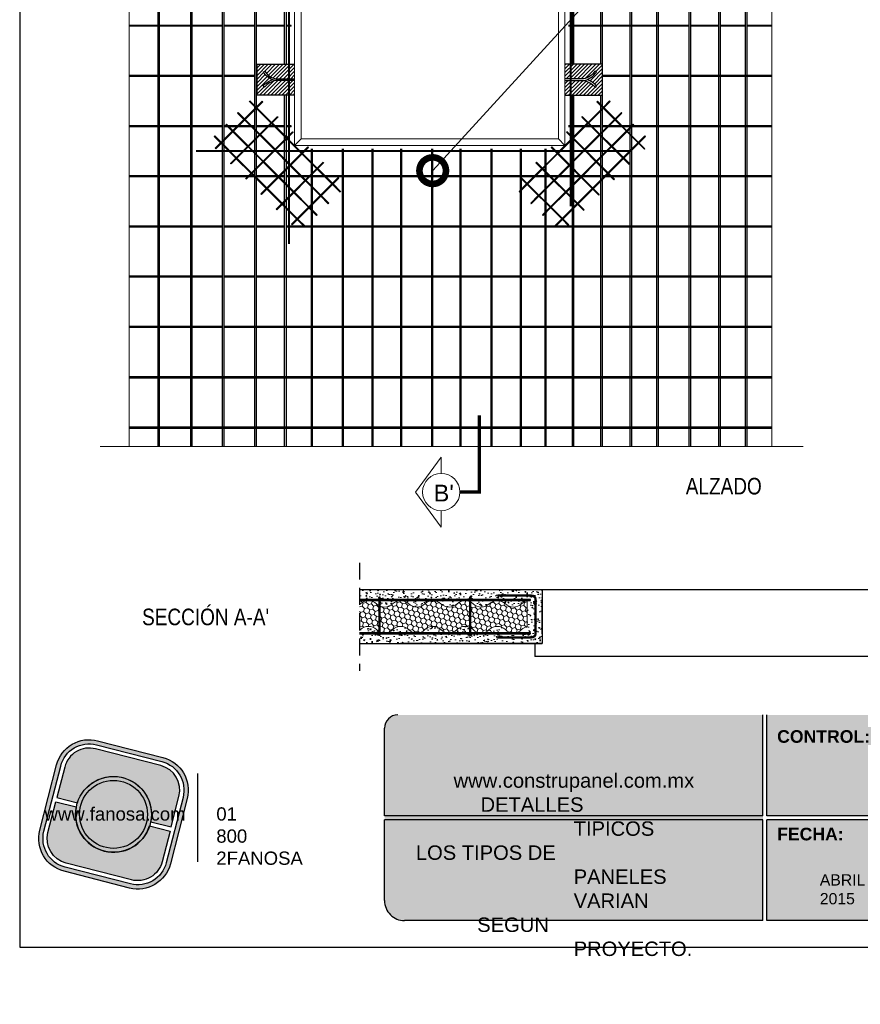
# Model space of a CAD drawing. Header units: millimetres. Extents: x 0 to 30, y 0 to 35.5.
# Tile 1 of 3: x 4 to 16.7, y 2.8 to 17.6. Entities that reach past the tile are written whole.
import ezdxf

# ---------------------------------------------------------------- set-up
doc = ezdxf.new("R2010")
doc.units = ezdxf.units.MM
for name, pattern in [('CENTER', [2, 1.25, -0.25, 0.25, -0.25]), ('CONTINUA', [0]), ('DASHED2', [9.524999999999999, 6.35, -3.175])]:
    doc.linetypes.add(name, pattern=pattern)
for name, color, linetype, lineweight in [('CONSTRUPANEL', 170, 'Continuous', 20), ('hatch', 252, 'Continuous', 0), ('LAMINA ACCESORIOS', 1, 'Continuous', 30), ('TEXTO', 7, 'DASHED2', 0), ('TEXTO CUADRO DATOS', 251, 'Continuous', 0)]:
    doc.layers.add(name, color=color, linetype=linetype, lineweight=lineweight)
doc.layers.add('CORTE', color=7, linetype='Continuous')
doc.styles.add('Erika', font='techl___.ttf', dxfattribs={"height": 0.25})
doc.styles.add('OUTLINE', font='arial.ttf', dxfattribs={"height": 0.2})
doc.styles.get("Standard").update_dxf_attribs({"font": 'arial.ttf'})
doc.dimstyles.new('Erika', dxfattribs={"dimtxt": 0.25, "dimasz": 0.8, "dimexe": 0.5, "dimexo": 0.5, "dimgap": 0, "dimtad": 0, "dimlfac": 0.1, "dimzin": 1, "dimdsep": 46, "dimtxsty": 'Erika', "dimblk": 'DOTSMALL', "dimcen": 2.5, "dimse1": 1, "dimse2": 1, "dimclrd": 252, "dimclre": 252, "dimclrt": 256, "dimadec": 0, "dimazin": 0, "dimtfac": 1, "dimtmove": 0, "dimatfit": 3, "dimldrblk": 'DOTSMALL', "dimfxl": 1, "dimlwd": 0, "dimlwe": 0, "dimarcsym": 0})
pattern_1 = [(44.99999999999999, (-23.82149161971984, -0.8515439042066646), (-0.0280633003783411, 0.02806330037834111), [])]

# ---------------------------------------------------------------- blocks, each defined once
blk = doc.blocks.new('_DotSmall')
at = {"color": 0, "linetype": 'ByBlock', "const_width": 0.5}
blk.add_lwpolyline([(-0.0625, 0, 1), (0.0625, 0, 1)], format="xyb", close=True, dxfattribs=at)
blk = doc.blocks.new('LOGO GRIS')
at = {"true_color": 0xe3e3e3}
h = blk.add_hatch(color=254, dxfattribs=at)
edge = h.paths.add_edge_path()
edge.add_arc((2075.55300328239, 279.2979295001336), 0.508199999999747, 255.6007667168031, 345.6007667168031, ccw=False)
edge.add_line((2075.426625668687, 278.8056938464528), (2074.442154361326, 279.0584490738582))
edge.add_arc((2074.568531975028, 279.5506847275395), 0.5082000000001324, 165.6007667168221, 255.6007667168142, ccw=False)
edge.add_line((2074.076296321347, 279.6770623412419), (2074.329051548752, 280.661533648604))
edge.add_arc((2074.821287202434, 280.535156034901), 0.508200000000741, 75.60076671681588, 165.6007667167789, ccw=False)
edge.add_line((2074.947664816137, 281.0273916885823), (2075.932136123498, 280.7746364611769))
edge.add_arc((2075.805758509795, 280.2824008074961), 0.5081999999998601, -14.399233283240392, 75.60076671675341, ccw=False)
edge.add_line((2076.297994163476, 280.1560231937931), (2076.045238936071, 279.1715518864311))
edge = h.paths.add_edge_path(flags=16)
edge.add_arc((2075.55300328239, 279.2979295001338), 0.4446749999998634, 255.6007667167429, 345.6007667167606, ccw=False)
edge.add_line((2075.4424228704, 278.867223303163), (2074.457951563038, 279.1199785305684))
edge.add_arc((2074.568531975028, 279.5506847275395), 0.4446750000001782, 165.6007667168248, 255.60076671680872, ccw=False)
edge.add_line((2074.137825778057, 279.6612651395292), (2074.390581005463, 280.6457364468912))
edge.add_arc((2074.821287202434, 280.5351560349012), 0.4446750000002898, 75.60076671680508, 165.6007667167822, ccw=False)
edge.add_line((2074.931867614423, 280.9658622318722), (2075.916338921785, 280.7131070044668))
edge.add_arc((2075.805758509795, 280.2824008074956), 0.4446750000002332, -14.399233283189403, 75.60076671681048, ccw=False)
edge.add_line((2076.236464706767, 280.1718203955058), (2075.983709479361, 279.1873490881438))
h = blk.add_hatch(color=254, dxfattribs=at)
edge = h.paths.add_edge_path()
edge.add_line((2076.05645623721, 279.7261466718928), (2076.174935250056, 280.1876175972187))
edge.add_arc((2075.805758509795, 280.2824008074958), 0.3811499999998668, 345.60076671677, 435.6007667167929)
edge.add_line((2075.900541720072, 280.6515775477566), (2074.916070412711, 280.9043327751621))
edge.add_arc((2074.821287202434, 280.5351560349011), 0.3811500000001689, 75.6007667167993, 165.6007667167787)
edge.add_line((2074.452110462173, 280.6299392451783), (2074.333631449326, 280.1684683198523))
edge.add_line((2074.333631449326, 280.1684683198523), (2074.642133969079, 280.0892627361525))
edge.add_arc((2075.187145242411, 279.9165427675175), 0.5717249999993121, -11.21449474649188, 162.4160281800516, ccw=False)
edge.add_line((2075.747953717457, 279.8053522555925), (2076.05645623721, 279.7261466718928))
h = blk.add_hatch(color=254, dxfattribs=at)
h.paths.add_polyline_path([(2074.615420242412, 279.9165427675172, 1), (2075.758870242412, 279.9165427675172, 1)])
h.paths.add_polyline_path([(2075.699701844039, 279.9165427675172, -1), (2074.674588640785, 279.9165427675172, -1)], flags=16)
h = blk.add_hatch(color=252)
h.set_gradient(color1=(132, 132, 132), rotation=70.00000000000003, tint=1, name='SPHERICAL')
h.paths.add_polyline_path([(2075.699701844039, 279.9165427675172, 1), (2074.674588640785, 279.9165427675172, 1)])
h = blk.add_hatch(color=254, dxfattribs=at)
edge = h.paths.add_edge_path()
edge.add_arc((2075.187145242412, 279.9165427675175), 0.5717250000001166, 168.7855052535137, 342.4160281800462)
edge.add_line((2075.732156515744, 279.7438227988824), (2076.040659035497, 279.6646172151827))
edge.add_line((2076.040659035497, 279.6646172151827), (2075.922180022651, 279.2031462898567))
edge.add_arc((2075.55300328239, 279.2979295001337), 0.3811499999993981, 255.6007667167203, 345.60076671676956, ccw=False)
edge.add_line((2075.458220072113, 278.9287527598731), (2074.473748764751, 279.1815079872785))
edge.add_arc((2074.568531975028, 279.5506847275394), 0.3811500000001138, 165.6007667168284, 255.60076671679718, ccw=False)
edge.add_line((2074.199355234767, 279.6454679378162), (2074.317834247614, 280.1069388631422))
edge.add_line((2074.317834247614, 280.1069388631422), (2074.626336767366, 280.0277332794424))
at = {"color": 254, "true_color": 0xe3e3e3}
for points in [[(2076.045238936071, 279.1715518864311, -0.414213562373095), (2075.426625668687, 278.8056938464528), (2074.442154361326, 279.0584490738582, -0.414213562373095), (2074.076296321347, 279.6770623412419), (2074.329051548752, 280.661533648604, -0.414213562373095), (2074.947664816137, 281.0273916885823), (2075.932136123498, 280.7746364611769, -0.4142135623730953), (2076.297994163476, 280.1560231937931)], [(2075.983709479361, 279.1873490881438, -0.4142135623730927), (2075.4424228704, 278.867223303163), (2074.457951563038, 279.1199785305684, -0.4142135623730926), (2074.137825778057, 279.6612651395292), (2074.390581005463, 280.6457364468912, -0.414213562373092), (2074.931867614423, 280.9658622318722), (2075.916338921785, 280.7131070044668, -0.4142135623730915), (2076.236464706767, 280.1718203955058)], [(2076.05645623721, 279.7261466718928), (2076.174935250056, 280.1876175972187, 0.414213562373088), (2075.900541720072, 280.6515775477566), (2074.916070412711, 280.9043327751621, 0.4142135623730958), (2074.452110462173, 280.6299392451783), (2074.333631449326, 280.1684683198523), (2074.642133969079, 280.0892627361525, -0.9459053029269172), (2075.747953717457, 279.8053522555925)], [(2074.626336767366, 280.0277332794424, 0.9459053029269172), (2075.732156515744, 279.7438227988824), (2076.040659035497, 279.6646172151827), (2075.922180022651, 279.2031462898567, -0.4142135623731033), (2075.458220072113, 278.9287527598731), (2074.473748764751, 279.1815079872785, -0.414213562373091), (2074.199355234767, 279.6454679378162), (2074.317834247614, 280.1069388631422)]]:
    blk.add_lwpolyline(points, format="xyb", close=True, dxfattribs=at)
for radius in [0.5717249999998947, 0.5125566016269]:
    blk.add_circle((2075.187145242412, 279.9165427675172), radius, dxfattribs=at)
blk = doc.blocks.new('FANOSA')
at = {"color": 253, "true_color": 0xb3b3b3, "const_width": 0.02}
blk.add_lwpolyline([(365.3181968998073, 247.9798347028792), (365.3181968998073, 246.6427006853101)], dxfattribs=at)
at = {"color": 254}
blk.add_blockref('LOGO GRIS', (-1711.138939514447, -32.55437656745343), dxfattribs=at)
at = {"layer": 'TEXTO CUADRO DATOS', "char_height": 0.2, "width": 0.003231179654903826, "attachment_point": 1}
for s, insert in [('{\\fArial|b0|i0|c0|p34;www.fanosa.com}', (363.0082168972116, 247.4682254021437)), ('{\\fArial|b0|i0|c0|p34;01 800 2FANOSA}', (365.5993370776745, 247.4682254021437))]:
    blk.add_mtext(s, dxfattribs=dict(at, insert=insert))

msp = doc.modelspace()

# ---------------------------------------------------------------- hatches: boundary and pattern name
at = {"true_color": 0xb3b3b3}
msp.add_hatch(color=253, dxfattribs=at).paths.add_polyline_path([(15.20691800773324, 4.05273601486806), (15.20691800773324, 5.632736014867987), (15.20691800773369, 7.152736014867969), (9.700964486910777, 7.152736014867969, 0.4142135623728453), (9.50096448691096, 6.952736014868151), (9.500964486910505, 5.632736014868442), (9.50096448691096, 4.352736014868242, 0.4142135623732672), (9.800964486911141, 4.05273601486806)])
h = msp.add_hatch(color=253, dxfattribs=at)
h.paths.add_polyline_path([(18.55787740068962, 5.632736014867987), (18.55787740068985, 7.152736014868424), (15.26691800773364, 7.152736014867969), (15.26691800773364, 5.632736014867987)])
h.paths.add_polyline_path([(18.55787740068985, 5.572736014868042), (15.26691800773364, 5.572736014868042), (15.26691800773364, 4.05273601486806), (18.55787740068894, 4.05273601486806)])
h.paths.add_polyline_path([(18.61787740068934, 5.572736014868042), (18.61787740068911, 4.05273601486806), (21.60883679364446, 4.05273601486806, 0.4142135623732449), (21.90883679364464, 4.352736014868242), (21.90883679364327, 5.572736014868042)])
h.paths.add_polyline_path([(18.61787740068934, 7.152736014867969), (18.61787740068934, 5.632736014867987), (21.90883679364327, 5.632736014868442), (21.90883679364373, 6.952736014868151, 0.414213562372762), (21.70883679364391, 7.152736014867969)])
at = {"layer": 'hatch'}
h = msp.add_hatch(dxfattribs=at)
h.set_pattern_fill('ANSI31', color=256, scale=0.0125, style=0)
h.set_pattern_definition(pattern_1)
h.paths.add_polyline_path([(8.145164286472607, 16.96534142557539), (7.577959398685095, 16.96534142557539), (7.577959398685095, 16.49878142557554), (8.145164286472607, 16.49878142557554), (8.145164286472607, 16.71887211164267), (7.862351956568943, 16.71887211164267, 0.1785979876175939), (7.691907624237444, 16.61919693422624), (7.671213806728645, 16.63621244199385, -0.1389146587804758), (7.810953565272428, 16.73316780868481, -0.1626865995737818), (7.671213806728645, 16.8471558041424), (7.693851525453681, 16.86148393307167, 0.2107437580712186), (7.86703485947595, 16.74525073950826), (8.145164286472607, 16.74525073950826)])
h = msp.add_hatch(dxfattribs=at)
h.set_pattern_fill('ANSI31', color=256, scale=0.0125, style=0)
h.set_pattern_definition(pattern_1)
h.paths.add_polyline_path([(12.67379947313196, 16.86148393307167), (12.696437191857, 16.8471558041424, -0.1626865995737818), (12.55669743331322, 16.73316780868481, -0.1389146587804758), (12.696437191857, 16.63621244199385), (12.67574337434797, 16.61919693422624, 0.1785979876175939), (12.5052990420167, 16.71887211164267), (12.22248671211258, 16.71887211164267), (12.22248671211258, 16.49878142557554), (12.78969159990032, 16.49878142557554), (12.78969159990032, 16.96534142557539), (12.22248671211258, 16.96534142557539), (12.22248671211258, 16.74525073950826), (12.50061613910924, 16.74525073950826, 0.2107437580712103)])
h = msp.add_hatch(dxfattribs=at)
h.set_pattern_fill('AR-CONC', color=256, scale=0.001, angle=105)
h.set_pattern_definition([(155, (-1737.730581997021, -2352.223656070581), (-0.0317568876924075, 0.1801022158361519), [0.01905, -0.20955]), (99.99999999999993, (-1737.730581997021, -2352.223656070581), (-0.1754250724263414, -0.08349168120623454), [0.01524, -0.16764058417]), (205.4514447, (-1737.733228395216, -2352.208647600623), (-0.20718195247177, 0.09661053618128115), [0.0161900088, -0.1780902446]), (151.1842, (-1737.779651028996, -2352.236804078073), (-0.02955064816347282, 0.2727236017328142), [0.028575, -0.314325]), (201.63555761, (-1737.782113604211, -2352.214077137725), (-0.300439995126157, 0.1652761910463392), [0.02428502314, -0.26713560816]), (96.18415116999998, (-1737.779651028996, -2352.236804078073), (-0.3004399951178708, 0.1652761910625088), [0.02285996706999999, -0.2514597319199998]), (126, (-1737.773957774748, -2352.208982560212), (0.05953990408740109, 0.172916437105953), [0.01904999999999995, -0.2095499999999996]), (71.00000000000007, (-1737.773957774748, -2352.208982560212), (-0.1939074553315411, 0.01202482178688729), [0.01524, -0.16764]), (176.451445, (-1737.768996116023, -2352.194572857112), (-0.1343675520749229, 0.1849412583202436), [0.0161900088, -0.1780899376]), (142.5, (-1737.730581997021, -2352.223656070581), (-0.08247328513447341, -0.01890109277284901), [0, -0.165608, 0, -0.17018, 0, -0.168275]), (112.5, (-1737.730581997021, -2352.223656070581), (-0.114061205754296, 0.03861419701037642), [0, -0.09702799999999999, 0, -0.161798, 0, -0.06413500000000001]), (72.50000000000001, (-1737.715921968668, -2352.278368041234), (-0.0295598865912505, 0.1324531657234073), [0, -0.0635, 0, -0.19812, 0, -0.26289]), (62.50000000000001, (-1737.709347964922, -2352.302902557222), (-0.06289875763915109, 0.1365009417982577), [0, -0.0825499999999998, 0, -0.1315719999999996, 0, -0.1866899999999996])])
h.paths.add_polyline_path([(9.124529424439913, 9.038522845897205), (9.124529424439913, 8.81719943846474, 0.02323468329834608), (9.136891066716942, 8.827922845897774, -0.3999999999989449), (9.379891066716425, 8.82792284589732, 0.3999999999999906), (9.622891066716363, 8.82792284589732, -0.3999999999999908), (9.865891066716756, 8.82792284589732, 0.3999999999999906), (10.10889106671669, 8.82792284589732, -0.3999999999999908), (10.35189106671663, 8.82792284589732, 0.3999999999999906), (10.59489106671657, 8.82792284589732, -0.399999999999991), (10.83789106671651, 8.82792284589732, 0.3999999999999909), (11.08089106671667, 8.82792284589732, -0.3999999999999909), (11.32389106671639, 8.82792284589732, 0.3999999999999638), (11.56689106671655, 8.82792284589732, -0.1391184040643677), (11.65199515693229, 8.87272234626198), (11.65199515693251, 8.483922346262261, 0.1391184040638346), (11.56689106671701, 8.4391228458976, -0.4000000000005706), (11.32389106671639, 8.439122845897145, 0.3999999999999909), (11.08089106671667, 8.439122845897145, -0.399999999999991), (10.83789106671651, 8.439122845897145, 0.3999999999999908), (10.59489106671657, 8.439122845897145, -0.3999999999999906), (10.35189106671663, 8.439122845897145, 0.3999999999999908), (10.10889106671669, 8.439122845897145, -0.3999999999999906), (9.865891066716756, 8.439122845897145, 0.3999999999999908), (9.62289106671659, 8.439122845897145, -0.3999999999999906), (9.379891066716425, 8.439122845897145, 0.4298992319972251), (9.124529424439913, 8.426084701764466), (9.124529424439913, 8.22852284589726), (11.88005590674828, 8.22852284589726), (11.88005590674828, 9.038522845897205)])
at = {"layer": 'hatch', "lineweight": 0}
h = msp.add_hatch(dxfattribs=at)
h.set_pattern_fill('HONEY', color=256, scale=0.015, angle=105, style=0)
h.set_pattern_definition([(75.00000000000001, (48.28617110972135, 2.450252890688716), (0.05832846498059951, 0.05832847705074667), [0.047625, -0.09525]), (315, (48.28617110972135, 2.450252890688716), (0.02134971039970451, -0.0796781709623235), [0.047625, -0.09525]), (14.99999999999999, (48.28617110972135, 2.450252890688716), (0.07967817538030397, -0.02134969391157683), [-0.09525, 0.047625])])
h.paths.add_polyline_path([(9.865891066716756, 8.439122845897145, 0.4000000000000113), (10.10889106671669, 8.439122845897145, -0.3999999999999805), (10.35189106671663, 8.439122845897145, 0.3999999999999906), (10.59489106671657, 8.439122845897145, -0.2977400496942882), (10.78443106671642, 8.47405381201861), (10.78443106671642, 8.86285381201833, 0.2977400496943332), (10.59489106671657, 8.82792284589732, -0.3999999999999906), (10.35189106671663, 8.82792284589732, 0.3999999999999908), (10.10889106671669, 8.82792284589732, -0.3999999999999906), (9.865891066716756, 8.82792284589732, 0.3999999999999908), (9.622891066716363, 8.82792284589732, -0.2977400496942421), (9.433351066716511, 8.79299187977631), (9.433351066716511, 8.404191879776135, 0.2977400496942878), (9.62289106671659, 8.439122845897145, -0.3999999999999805)])
h.paths.add_polyline_path([(9.41391106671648, 8.802576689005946, -0.06042115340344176), (9.379891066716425, 8.82792284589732, 0.3999999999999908), (9.136891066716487, 8.82792284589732, -0.02323468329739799), (9.124529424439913, 8.81719943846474), (9.124529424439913, 8.428399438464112, 0.02323468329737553), (9.136891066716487, 8.439122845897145, -0.4000000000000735), (9.379891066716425, 8.439122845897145, 0.06042115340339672), (9.41391106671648, 8.413776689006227)])
h.paths.add_polyline_path([(10.80387106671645, 8.464469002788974, -0.06042115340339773), (10.83789106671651, 8.439122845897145, 0.3999999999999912), (11.08089106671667, 8.439122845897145, -0.3999999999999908), (11.32389106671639, 8.439122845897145, 0.3999999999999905), (11.56689106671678, 8.439122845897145, -0.1391184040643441), (11.65199515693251, 8.483922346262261), (11.65199515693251, 8.87272234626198, 0.1391184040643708), (11.56689106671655, 8.82792284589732, -0.3999999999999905), (11.32389106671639, 8.82792284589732, 0.3999999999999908), (11.08089106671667, 8.82792284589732, -0.3999999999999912), (10.83789106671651, 8.82792284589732, 0.06042115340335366), (10.80387106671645, 8.853269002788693)])

# ---------------------------------------------------------------- linework, layer by layer
at = {"linetype": 'CONTINUA'}
for p, q in [((7.577959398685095, 16.49878142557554), (7.577959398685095, 16.96534142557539)), ((7.577959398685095, 16.96534142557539), (8.145164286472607, 16.96534142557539)), ((12.78969159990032, 16.96534142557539), (12.22248671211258, 16.96534142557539)), ((12.78969159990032, 16.49878142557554), (12.78969159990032, 16.96534142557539)), ((8.145164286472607, 16.49878142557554), (7.577959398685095, 16.49878142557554)), ((12.22248671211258, 16.49878142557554), (12.78969159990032, 16.49878142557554)), ((19.43520421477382, 9.038522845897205), (9.124529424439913, 9.038522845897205)), ((11.88005590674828, 9.038522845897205), (11.88005590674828, 8.22852284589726)), ((11.88005590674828, 8.37432284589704), (11.88005590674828, 8.89272284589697)), ((9.124529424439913, 8.22852284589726), (11.88005590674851, 8.22852284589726)), ((11.88005590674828, 8.228522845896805), (9.7437183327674, 8.22852284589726)), ((11.76601910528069, 8.22852284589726), (11.76601910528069, 8.0341228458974)), ((16.79371453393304, 8.0341228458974), (11.76601910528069, 8.0341228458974))]:
    msp.add_line(p, q, dxfattribs=at)
at = {"linetype": 'DASHED2', "ltscale": 0.04}
msp.add_line((9.124529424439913, 9.448129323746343), (9.124529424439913, 7.818916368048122), dxfattribs=at)
msp.add_line((9.124529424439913, 9.448129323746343), (9.124529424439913, 7.818916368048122), dxfattribs=at)
at = {"color": 253, "true_color": 0xb3b3b3}
for p, q in [((15.20691800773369, 5.632736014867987), (15.20691800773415, 7.152736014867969)), ((15.26691800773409, 5.632736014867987), (15.26691800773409, 7.152736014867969)), ((9.50096448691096, 5.632736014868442), (9.500964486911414, 6.952736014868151)), ((15.20691800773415, 5.632736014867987), (9.50096448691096, 5.632736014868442)), ((15.20691800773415, 5.572736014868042), (9.50096448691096, 5.572736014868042)), ((9.500964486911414, 4.352736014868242), (9.50096448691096, 5.572736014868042)), ((15.20691800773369, 4.05273601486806), (15.20691800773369, 5.572736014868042)), ((18.5578774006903, 5.632736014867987), (15.26691800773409, 5.632736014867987)), ((15.26691800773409, 4.05273601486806), (15.26691800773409, 5.572736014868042)), ((18.5578774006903, 5.572736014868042), (15.26691800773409, 5.572736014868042)), ((15.20691800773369, 4.05273601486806), (9.800964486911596, 4.05273601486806)), ((18.55787740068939, 4.05273601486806), (15.26691800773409, 4.05273601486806))]:
    msp.add_line(p, q, dxfattribs=at)
at = {"color": 254, "true_color": 0xe3e3e3}
msp.add_lwpolyline([(3.998234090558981, 3.652736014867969), (25.58823409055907, 3.652736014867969), (25.58823409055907, 31.59273601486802), (3.998234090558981, 31.59273601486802)], close=True, dxfattribs=at)
at = {"linetype": 'CONTINUA'}
for points in [[(7.862123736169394, 16.7191004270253, -0.2110341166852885), (7.671213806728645, 16.8471558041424), (7.693851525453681, 16.86148393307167, 0.2107437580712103), (7.86703485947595, 16.74525073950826), (8.145164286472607, 16.74525073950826)], [(12.50552726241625, 16.7191004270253, 0.2110341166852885), (12.696437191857, 16.8471558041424), (12.67379947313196, 16.86148393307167, -0.2107437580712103), (12.50061613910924, 16.74525073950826), (12.22248671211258, 16.74525073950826)], [(8.145164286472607, 16.71887211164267), (7.862351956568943, 16.71887211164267, 0.1785979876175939), (7.691907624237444, 16.61919693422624), (7.671213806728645, 16.63621244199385, -0.1387846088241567), (7.810802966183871, 16.73311609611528)], [(12.22248671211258, 16.71887211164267), (12.5052990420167, 16.71887211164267, -0.1785979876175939), (12.67574337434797, 16.61919693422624), (12.696437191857, 16.63621244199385, 0.1387846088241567), (12.55684803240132, 16.73311609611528)]]:
    msp.add_lwpolyline(points, format="xyb", dxfattribs=at)
at = {"color": 253, "true_color": 0xb3b3b3}
for centre, radius, start, end in [((9.700964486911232, 6.952736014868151), 0.2, 90, 180), ((9.800964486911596, 4.352736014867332), 0.3, 179.9999999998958, 270.0000000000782)]:
    msp.add_arc(centre, radius, start, end, dxfattribs=at)
at = {"layer": 'CONSTRUPANEL', "linetype": 'Continuous'}
for p, q in [((5.648664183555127, 23.90460509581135), (5.648664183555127, 11.19871968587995)), ((15.34015006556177, 23.90460509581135), (15.34015006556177, 11.19871968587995))]:
    msp.add_line(p, q, dxfattribs=at)
at = {"layer": 'CONSTRUPANEL', "linetype": 'CONTINUA'}
for p, q in [((8.145164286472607, 15.73970050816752), (8.145164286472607, 22.08309449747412)), ((8.245164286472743, 15.83970050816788), (8.245164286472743, 21.98309449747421)), ((12.12248671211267, 15.83970050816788), (12.12248671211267, 21.98309449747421)), ((12.22248671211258, 15.73970050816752), (12.22248671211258, 22.08309449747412)), ((5.212961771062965, 11.19871968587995), (15.81275893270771, 11.19871968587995))]:
    msp.add_line(p, q, dxfattribs=at)
at = {"layer": 'CONSTRUPANEL'}
for p, q in [((8.245164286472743, 15.83970050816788), (8.145164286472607, 15.73970050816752)), ((8.145164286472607, 15.73970050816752), (12.22248671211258, 15.73970050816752)), ((8.245164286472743, 15.83970050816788), (12.12248671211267, 15.83970050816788)), ((12.12248671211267, 15.83970050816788), (12.22248671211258, 15.73970050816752)), ((11.65199515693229, 8.87272234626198), (11.65199515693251, 8.483922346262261))]:
    msp.add_line(p, q, dxfattribs=at)
for points in [[(11.08089106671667, 8.82792284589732, -0.3999999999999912), (10.83789106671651, 8.82792284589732, 0.3999999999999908), (10.59489106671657, 8.82792284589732, -0.3999999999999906), (10.35189106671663, 8.82792284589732, 0.3999999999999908), (10.10889106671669, 8.82792284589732, -0.3999999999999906), (9.865891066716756, 8.82792284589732, 0.3999999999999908), (9.622891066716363, 8.82792284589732, -0.3999999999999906), (9.379891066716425, 8.82792284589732, 0.3999999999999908), (9.136891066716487, 8.82792284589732, -0.02323468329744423), (9.124529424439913, 8.81719943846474, -0.02323468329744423)], [(11.65199515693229, 8.87272234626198, 0.1391184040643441), (11.56689106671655, 8.82792284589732, -0.3999999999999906), (11.32389106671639, 8.82792284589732, 0.3999999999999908), (11.08089106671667, 8.82792284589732)], [(11.08089106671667, 8.439122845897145, -0.3999999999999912), (10.83789106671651, 8.439122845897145, 0.3999999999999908), (10.59489106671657, 8.439122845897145, -0.3999999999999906), (10.35189106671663, 8.439122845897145, 0.3999999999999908), (10.10889106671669, 8.439122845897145, -0.3999999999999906), (9.865891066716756, 8.439122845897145, 0.3999999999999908), (9.62289106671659, 8.439122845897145, -0.3999999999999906), (9.379891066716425, 8.439122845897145, 0.3999999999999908), (9.136891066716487, 8.439122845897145, -0.02323468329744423), (9.124529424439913, 8.428399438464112, -0.02323468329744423)], [(11.65199515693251, 8.483922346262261, 0.1391184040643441), (11.56689106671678, 8.439122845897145, -0.3999999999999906), (11.32389106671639, 8.439122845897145, 0.3999999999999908), (11.08089106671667, 8.439122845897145)]]:
    msp.add_lwpolyline(points, format="xyb", dxfattribs=at)
at = {"layer": 'CORTE', "color": 7, "lineweight": 15}
for p, q in [((10.35552860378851, 11.04188206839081), (9.969633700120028, 10.51340533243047)), ((10.35552860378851, 11.04188206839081), (9.969633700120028, 10.51340533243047)), ((10.35552860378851, 10.79465533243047), (10.35552860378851, 11.04188206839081)), ((10.35552860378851, 9.984928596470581), (9.969633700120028, 10.51340533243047)), ((10.35552860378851, 9.984928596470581), (9.969633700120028, 10.51340533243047)), ((10.35552860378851, 9.984928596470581), (10.35552860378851, 10.23215533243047))]:
    msp.add_line(p, q, dxfattribs=at)
at = {"layer": 'CORTE', "color": 7, "linetype": 'CENTER', "lineweight": 15, "ltscale": 0.5, "const_width": 0.05}
msp.add_lwpolyline([(10.93123307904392, 11.67003176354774), (10.93123307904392, 10.51340533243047), (10.63677860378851, 10.51340533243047)], dxfattribs=at)
at = {"layer": 'CORTE', "color": 0, "lineweight": 15}
msp.add_circle((10.35552860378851, 10.51340533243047), 0.281249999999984, dxfattribs=at)
at = {"layer": 'LAMINA ACCESORIOS', "linetype": 'CONTINUA'}
for p, q in [((6.082424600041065, 23.89426543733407), (6.082424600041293, 11.19871968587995)), ((6.10280166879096, 23.89426543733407), (6.10280166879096, 11.1987196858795)), ((6.576684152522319, 23.89426543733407), (6.576684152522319, 11.1987196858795)), ((6.597061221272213, 23.89426543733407), (6.597061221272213, 11.19871968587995)), ((14.94626759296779, 11.19871968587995), (14.94626759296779, 23.89426543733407)), ((14.96664486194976, 23.89426543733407), (14.96664486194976, 11.1987196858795)), ((12.33678846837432, 16.96534142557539), (12.33678846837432, 20.85745358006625)), ((12.35445206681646, 16.96534142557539), (12.35445206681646, 20.85745358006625)), ((6.748166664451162, 17.55111270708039), (5.648664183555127, 17.55111270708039)), ((6.748166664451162, 17.53655751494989), (5.648664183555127, 17.53655751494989)), ((7.057353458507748, 17.55111270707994), (6.597061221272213, 17.55111270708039)), ((7.057353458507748, 17.53655751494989), (6.597061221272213, 17.53655751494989)), ((7.546407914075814, 17.55111270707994), (7.077730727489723, 17.55111270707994)), ((7.546407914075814, 17.53655751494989), (7.077730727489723, 17.53655751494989)), ((7.994707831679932, 17.55111270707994), (7.566785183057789, 17.55111270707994)), ((7.994707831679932, 17.53655751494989), (7.566785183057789, 17.53655751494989)), ((8.090792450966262, 17.55111270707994), (8.015085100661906, 17.55111270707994)), ((8.090792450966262, 17.53655751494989), (8.015085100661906, 17.53655751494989)), ((14.09624437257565, 17.55111270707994), (12.27538983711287, 17.55111270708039)), ((14.09624437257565, 17.53655751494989), (12.27538983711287, 17.53655751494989)), ((14.54454429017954, 17.55111270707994), (14.11662164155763, 17.55111270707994)), ((14.54454429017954, 17.53655751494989), (14.11662164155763, 17.53655751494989)), ((14.94626759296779, 17.55111270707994), (14.56492155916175, 17.55111270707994)), ((14.94626759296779, 17.53655751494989), (14.56492155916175, 17.53655751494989)), ((15.34015006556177, 17.55111270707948), (14.96664486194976, 17.55111270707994)), ((15.34015006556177, 17.53655751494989), (14.96664486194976, 17.53655751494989)), ((6.748166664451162, 16.79424271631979), (5.648664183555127, 16.79424271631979)), ((6.748166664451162, 16.77968752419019), (5.648664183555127, 16.77968752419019)), ((7.057353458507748, 16.79424271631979), (6.597061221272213, 16.79424271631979)), ((7.057353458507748, 16.77968752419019), (6.597061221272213, 16.77968752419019)), ((7.546407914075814, 16.79424271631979), (7.077730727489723, 16.79424271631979)), ((7.546407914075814, 16.77968752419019), (7.077730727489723, 16.77968752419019)), ((13.2054666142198, 16.79424271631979), (12.78969159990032, 16.79424271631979)), ((13.2054666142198, 16.77968752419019), (12.78969159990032, 16.77968752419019)), ((13.60718991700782, 16.79424271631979), (13.22584388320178, 16.79424271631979)), ((13.60718991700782, 16.77968752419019), (13.22584388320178, 16.77968752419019)), ((14.09624437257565, 16.79424271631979), (13.62756718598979, 16.79424271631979)), ((14.09624437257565, 16.77968752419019), (13.62756718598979, 16.77968752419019)), ((15.34015006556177, 16.79424271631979), (14.11662164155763, 16.79424271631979)), ((15.340150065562, 16.77968752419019), (14.11662164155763, 16.77968752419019)), ((12.3367884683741, 11.19871968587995), (12.33678846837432, 16.49878142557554)), ((12.35445206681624, 11.1987196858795), (12.35445206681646, 16.49878142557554)), ((6.748166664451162, 16.03737272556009), (5.648664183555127, 16.03737272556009)), ((7.057353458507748, 16.03737272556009), (6.597061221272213, 16.03737272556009)), ((7.546407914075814, 16.03737272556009), (7.077730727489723, 16.03737272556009)), ((7.994707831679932, 16.03737272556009), (7.566785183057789, 16.03737272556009)), ((8.090792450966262, 16.03737272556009), (8.015085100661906, 16.03737272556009)), ((12.33797716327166, 16.03737272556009), (12.27538983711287, 16.03737272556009)), ((12.76298877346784, 16.03737272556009), (12.35835443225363, 16.03737272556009)), ((15.34015006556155, 16.03737272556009), (12.78336604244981, 16.03737272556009)), ((6.748166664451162, 16.02281753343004), (5.648664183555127, 16.02281753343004)), ((7.057353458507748, 16.02281753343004), (6.597061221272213, 16.02281753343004)), ((7.546407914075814, 16.02281753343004), (7.077730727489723, 16.02281753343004)), ((7.994707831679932, 16.02281753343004), (7.566785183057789, 16.02281753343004)), ((8.090792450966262, 16.02281753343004), (8.015085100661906, 16.02281753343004)), ((12.33797716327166, 16.02281753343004), (12.27538983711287, 16.02281753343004)), ((12.76298877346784, 16.02281753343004), (12.35835443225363, 16.02281753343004)), ((13.2054666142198, 16.02281753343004), (12.78336604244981, 16.02281753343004)), ((15.34015006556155, 16.02281753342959), (13.22584388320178, 16.02281753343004)), ((7.057353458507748, 15.28050273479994), (5.648664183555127, 15.28050273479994)), ((7.057353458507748, 15.26594754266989), (5.648664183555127, 15.26594754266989)), ((6.748166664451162, 15.28050273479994), (6.672613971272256, 15.28050273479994)), ((6.748166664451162, 15.26594754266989), (6.672613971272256, 15.26594754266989)), ((7.546407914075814, 15.28050273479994), (7.077730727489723, 15.28050273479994)), ((7.546407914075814, 15.26594754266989), (7.077730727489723, 15.26594754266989)), ((7.994707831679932, 15.28050273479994), (7.566785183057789, 15.28050273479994)), ((7.994707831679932, 15.26594754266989), (7.566785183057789, 15.26594754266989)), ((12.2941826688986, 15.28050273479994), (8.015085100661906, 15.28050273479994)), ((12.2941826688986, 15.26594754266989), (8.015085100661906, 15.26594754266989)), ((12.33797716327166, 15.28050273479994), (12.27538983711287, 15.28050273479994)), ((12.33797716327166, 15.26594754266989), (12.27538983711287, 15.26594754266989)), ((12.76298877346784, 15.28050273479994), (12.35835443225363, 15.28050273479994)), ((12.76298877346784, 15.26594754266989), (12.35835443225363, 15.26594754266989)), ((15.34015006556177, 15.28050273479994), (12.78336604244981, 15.28050273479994)), ((15.34015006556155, 15.26594754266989), (12.78336604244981, 15.26594754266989)), ((7.057353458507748, 14.52363274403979), (5.648664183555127, 14.52363274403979)), ((7.057353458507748, 14.5090775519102), (5.648664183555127, 14.5090775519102)), ((6.748166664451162, 14.52363274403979), (6.672613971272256, 14.52363274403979)), ((6.748166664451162, 14.5090775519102), (6.672613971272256, 14.5090775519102)), ((7.546407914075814, 14.52363274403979), (7.077730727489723, 14.52363274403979)), ((7.546407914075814, 14.5090775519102), (7.077730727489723, 14.5090775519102)), ((7.994707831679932, 14.52363274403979), (7.566785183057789, 14.52363274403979)), ((7.994707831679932, 14.5090775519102), (7.566785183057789, 14.5090775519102)), ((15.340150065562, 14.52363274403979), (8.015085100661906, 14.52363274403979)), ((15.34015006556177, 14.50907755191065), (8.015085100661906, 14.5090775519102)), ((7.057353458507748, 13.76676275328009), (5.648664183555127, 13.76676275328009)), ((7.057353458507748, 13.75220756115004), (5.648664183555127, 13.75220756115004)), ((6.748166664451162, 13.76676275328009), (6.672613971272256, 13.76676275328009)), ((6.748166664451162, 13.75220756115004), (6.672613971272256, 13.75220756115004)), ((7.546407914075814, 13.76676275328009), (7.077730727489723, 13.76676275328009)), ((7.546407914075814, 13.75220756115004), (7.077730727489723, 13.75220756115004)), ((15.34015006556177, 13.76676275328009), (7.566785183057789, 13.76676275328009)), ((15.34015006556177, 13.75220756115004), (7.566785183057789, 13.75220756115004)), ((6.082424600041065, 13.00989276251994), (5.648664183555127, 13.00989276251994)), ((6.082424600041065, 12.99533757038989), (5.648664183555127, 12.99533757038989)), ((6.576684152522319, 13.00989276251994), (6.10280166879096, 13.00989276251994)), ((6.576684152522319, 12.99533757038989), (6.10280166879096, 12.99533757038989)), ((7.057353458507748, 13.00989276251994), (6.597061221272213, 13.00989276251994)), ((7.057353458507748, 12.99533757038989), (6.597061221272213, 12.99533757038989)), ((15.34015006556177, 13.00989276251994), (7.077730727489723, 13.00989276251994)), ((15.34015006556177, 12.99533757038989), (7.077730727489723, 12.99533757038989)), ((15.34015006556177, 12.25302268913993), (5.648664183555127, 12.25302268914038)), ((15.34015006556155, 12.23264562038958), (5.648664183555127, 12.23264562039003)), ((15.34015006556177, 11.49033073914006), (5.648664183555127, 11.49033073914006)), ((15.340150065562, 11.46995367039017), (5.648664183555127, 11.46995367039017))]:
    msp.add_line(p, q, dxfattribs=at)
at = {"layer": 'LAMINA ACCESORIOS'}
for p, q in [((8.090792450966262, 17.53655751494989), (8.090792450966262, 17.55111270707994)), ((8.090792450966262, 16.02281753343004), (8.090792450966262, 16.03737272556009)), ((13.42677794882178, 15.88333157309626), (13.43561678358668, 15.87449273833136)), ((13.4201488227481, 15.68224808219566), (13.42898765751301, 15.69108691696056)), ((13.19033911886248, 15.45243837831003), (13.19917795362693, 15.46127721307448)), ((12.96052941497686, 15.22262867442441), (12.96936824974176, 15.23146750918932)), ((12.73071971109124, 14.99281897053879), (12.73955854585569, 15.00165780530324)), ((12.50091000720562, 14.76300926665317), (12.50974884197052, 14.77184810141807)), ((12.18271195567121, 14.62158791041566), (12.27110030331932, 14.53319956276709)), ((12.27110030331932, 14.53319956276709), (12.2799391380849, 14.54203839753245)), ((9.447931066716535, 8.915402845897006), (9.447931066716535, 8.886242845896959)), ((9.966331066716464, 8.915402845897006), (9.966331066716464, 8.886242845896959)), ((10.46529106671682, 8.915402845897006), (10.46529106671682, 8.886242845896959)), ((10.82281174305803, 8.939220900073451), (10.7904117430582, 8.939220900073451)), ((10.80823174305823, 8.953800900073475), (10.80823174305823, 8.924640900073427)), ((10.81521106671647, 8.915402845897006), (10.81521106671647, 8.886242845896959)), ((11.21009752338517, 8.96352090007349), (11.21009752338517, 8.947320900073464)), ((11.27739252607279, 8.939220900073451), (11.24499252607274, 8.939220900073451)), ((11.26281252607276, 8.953800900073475), (11.26281252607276, 8.924640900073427)), ((11.46321106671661, 8.915402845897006), (11.46321106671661, 8.886242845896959)), ((11.7316728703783, 8.939220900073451), (11.69927287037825, 8.939220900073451)), ((11.71709287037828, 8.953800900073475), (11.71709287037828, 8.924640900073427)), ((9.433351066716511, 8.900822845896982), (9.465751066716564, 8.900822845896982)), ((9.95175106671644, 8.900822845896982), (9.984151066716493, 8.900822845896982)), ((10.45071106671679, 8.900822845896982), (10.48311106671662, 8.900822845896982)), ((10.80063106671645, 8.900822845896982), (10.8330310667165, 8.900822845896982)), ((11.44863106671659, 8.900822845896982), (11.48103106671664, 8.900822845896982)), ((11.74471330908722, 8.841839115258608), (11.77711330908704, 8.841839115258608)), ((11.75929330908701, 8.827259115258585), (11.75929330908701, 8.856419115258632)), ((9.417151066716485, 8.366222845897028), (9.384751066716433, 8.366222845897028)), ((9.402571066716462, 8.351642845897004), (9.402571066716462, 8.380802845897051)), ((9.767071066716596, 8.366222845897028), (9.734671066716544, 8.366222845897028)), ((9.752491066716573, 8.351642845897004), (9.752491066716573, 8.380802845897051)), ((10.26603106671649, 8.366222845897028), (10.23363106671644, 8.366222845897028)), ((10.25145106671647, 8.351642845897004), (10.25145106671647, 8.380802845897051)), ((10.78443106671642, 8.366222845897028), (10.7520310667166, 8.366222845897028)), ((10.76985106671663, 8.351642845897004), (10.76985106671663, 8.380802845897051)), ((11.23155106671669, 8.366222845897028), (11.19915106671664, 8.366222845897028)), ((11.21009752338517, 8.325393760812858), (11.21009752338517, 8.309193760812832)), ((11.21697106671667, 8.351642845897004), (11.21697106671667, 8.380802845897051)), ((11.27739252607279, 8.333493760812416), (11.24499252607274, 8.333493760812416)), ((11.26281252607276, 8.318913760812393), (11.26281252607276, 8.34807376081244)), ((11.68894024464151, 8.366222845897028), (11.65654024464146, 8.366222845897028)), ((11.67436024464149, 8.351642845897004), (11.67436024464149, 8.380802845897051)), ((11.70251287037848, 8.333493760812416), (11.73491287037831, 8.333493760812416)), ((11.71709287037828, 8.318913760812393), (11.71709287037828, 8.34807376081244)), ((11.74471330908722, 8.43087554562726), (11.77711330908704, 8.43087554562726)), ((11.75929330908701, 8.445455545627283), (11.75929330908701, 8.416295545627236))]:
    msp.add_line(p, q, dxfattribs=at)
at = {"layer": 'LAMINA ACCESORIOS', "linetype": 'CONTINUA'}
for points in [[(7.057353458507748, 11.19871968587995), (7.057353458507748, 23.89426543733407), (7.077730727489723, 23.89426543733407), (7.077730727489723, 11.19871968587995)], [(7.546407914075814, 11.19871968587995), (7.546407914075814, 23.89426543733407), (7.566785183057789, 23.89426543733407), (7.566785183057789, 11.19871968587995)], [(12.76298877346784, 16.96534142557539), (12.76298877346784, 23.89426543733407), (12.78336604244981, 23.89426543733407), (12.78336604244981, 16.96534142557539)], [(13.2054666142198, 11.19871968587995), (13.2054666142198, 23.89426543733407), (13.22584388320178, 23.89426543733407), (13.22584388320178, 11.19871968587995)], [(13.60718991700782, 11.19871968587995), (13.60718991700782, 23.89426543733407), (13.62756718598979, 23.89426543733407), (13.62756718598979, 11.19871968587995)], [(14.09624437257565, 11.19871968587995), (14.09624437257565, 23.89426543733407), (14.11662164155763, 23.89426543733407), (14.11662164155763, 11.19871968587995)], [(14.54454429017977, 11.19871968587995), (14.54454429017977, 23.89426543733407), (14.56492155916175, 23.89426543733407), (14.56492155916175, 11.19871968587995)], [(7.994707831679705, 16.96534142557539), (7.994707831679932, 20.85745358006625)], [(8.015085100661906, 20.85745358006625), (8.015085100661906, 16.96534142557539)], [(7.994707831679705, 13.7715150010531), (7.994707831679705, 16.49878142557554)], [(8.015085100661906, 16.49878142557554), (8.015085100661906, 13.7715150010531)], [(12.76298877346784, 11.19871968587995), (12.76298877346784, 16.49878142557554)], [(12.78336604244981, 16.49878142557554), (12.78336604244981, 11.19871968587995)], [(8.396431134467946, 15.68679677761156), (8.396431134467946, 11.19871968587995)], [(8.416808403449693, 11.19871968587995), (8.416808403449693, 15.68679677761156)], [(8.862197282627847, 15.68679677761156), (8.862197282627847, 11.19871968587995)], [(8.882574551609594, 11.19871968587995), (8.882574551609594, 15.68679677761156)], [(9.310497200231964, 15.68679677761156), (9.310497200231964, 11.19871968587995)], [(9.330874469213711, 11.19871968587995), (9.330874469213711, 15.68679677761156)], [(9.74384097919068, 15.68679677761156), (9.74384097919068, 11.19871968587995)], [(9.764218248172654, 11.19871968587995), (9.764218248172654, 15.68679677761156)], [(10.20709703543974, 15.68679677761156), (10.20709703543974, 11.19871968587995)], [(10.22747430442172, 11.19871968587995), (10.22747430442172, 15.68679677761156)], [(10.63793072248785, 15.68679677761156), (10.63793072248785, 11.19871968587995)], [(10.65830799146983, 11.19871968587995), (10.65830799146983, 15.68679677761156)], [(11.10335729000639, 15.68679677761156), (11.10335729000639, 11.19871968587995)], [(11.12373455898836, 11.19871968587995), (11.12373455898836, 15.68679677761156)], [(11.54617471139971, 15.68679677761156), (11.54617471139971, 11.19871968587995)], [(11.56655198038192, 11.19871968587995), (11.56655198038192, 15.68679677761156)], [(11.91878762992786, 15.68679677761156), (11.91878762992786, 11.19871968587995)], [(11.93916489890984, 11.19871968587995), (11.93916489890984, 15.68679677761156)], [(7.994707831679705, 11.19871968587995), (7.994707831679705, 13.7715150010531)], [(8.015085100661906, 13.7715150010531), (8.015085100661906, 11.19871968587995)]]:
    msp.add_lwpolyline(points, dxfattribs=at)
at = {"layer": 'LAMINA ACCESORIOS', "const_width": 0.03000000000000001}
for points in [[(8.061537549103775, 14.25274445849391), (8.061537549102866, 17.7783617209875), (8.061537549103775, 23.57005054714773)], [(12.30611344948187, 14.82015421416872), (12.30611344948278, 17.7783617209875), (12.30611344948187, 23.57005054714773)], [(13.22330096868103, 15.65607377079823), (10.1838254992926, 15.65607377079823), (6.658208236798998, 15.65607377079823)]]:
    msp.add_lwpolyline(points, dxfattribs=at)
at = {"layer": 'LAMINA ACCESORIOS'}
for points in [[(7.654608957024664, 16.40703253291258), (7.663447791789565, 16.39819369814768), (6.956341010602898, 15.69108691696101), (6.947502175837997, 15.69992575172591)], [(7.884418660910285, 16.17722282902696), (7.893257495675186, 16.16838399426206), (7.186150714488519, 15.46127721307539), (7.177311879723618, 15.47011604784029)], [(8.114228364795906, 15.94741312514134), (8.123067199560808, 15.93857429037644), (7.415960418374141, 15.23146750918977), (7.407121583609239, 15.24030634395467)], [(8.344038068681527, 15.71760342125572), (8.352876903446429, 15.70876458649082), (7.645770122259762, 15.00165780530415), (7.63693128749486, 15.01049664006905)], [(8.573847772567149, 15.48779371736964), (8.58268660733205, 15.47895488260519), (7.875579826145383, 14.77184810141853), (7.866740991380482, 14.78068693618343)], [(8.80365747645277, 15.25798401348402), (8.812496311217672, 15.24914517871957), (8.105389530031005, 14.54203839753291), (8.096550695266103, 14.55087723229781)]]:
    msp.add_lwpolyline(points, close=True, dxfattribs=at)
for points in [[(7.557381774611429, 16.30980535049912), (7.462364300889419, 16.40482282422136), (7.471203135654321, 16.4136616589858), (7.566220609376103, 16.31864418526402)], [(13.42898765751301, 15.69108691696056), (12.71304204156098, 16.40703253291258), (12.70420320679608, 16.39819369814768), (13.4201488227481, 15.68224808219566)], [(12.81026922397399, 16.30980535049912), (12.905286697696, 16.40482282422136), (12.89644786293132, 16.4136616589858), (12.80143038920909, 16.31864418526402)], [(7.380605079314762, 16.13302865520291), (7.285587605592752, 16.22804612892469), (7.294426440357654, 16.23688496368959), (7.389443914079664, 16.14186748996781)], [(7.78719147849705, 16.0799956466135), (7.566220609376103, 16.30096651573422)], [(7.575059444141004, 16.30980535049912), (7.796030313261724, 16.0888344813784)], [(12.79259155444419, 16.30980535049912), (12.57162068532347, 16.0888344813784)], [(12.58045952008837, 16.0799956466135), (12.80143038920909, 16.30096651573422)], [(12.98704591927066, 16.13302865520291), (13.08206339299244, 16.22804612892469), (13.07322455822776, 16.23688496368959), (12.97820708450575, 16.14186748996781)], [(7.203828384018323, 15.95625195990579), (7.108810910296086, 16.05126943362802), (7.117649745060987, 16.06010826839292), (7.212667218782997, 15.96509079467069)], [(7.610414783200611, 15.90321895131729), (7.389443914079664, 16.124189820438)], [(7.398282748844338, 16.13302865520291), (7.619253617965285, 15.91205778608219)], [(8.017001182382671, 15.85018594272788), (7.796030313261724, 16.0711568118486)], [(7.804869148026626, 16.0799956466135), (8.025840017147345, 15.85902477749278)], [(12.56278185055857, 16.0799956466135), (12.34181098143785, 15.85902477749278)], [(12.35064981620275, 15.85018594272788), (12.57162068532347, 16.0711568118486)], [(13.19917795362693, 15.46127721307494), (12.48323233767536, 16.17722282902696), (12.47439350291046, 16.16838399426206), (13.19033911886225, 15.45243837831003)], [(12.96936824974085, 16.13302865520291), (12.74839738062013, 15.91205778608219)], [(12.75723621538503, 15.90321895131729), (12.97820708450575, 16.124189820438)], [(13.16382261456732, 15.95625195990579), (13.25884008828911, 16.05126943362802), (13.25000125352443, 16.06010826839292), (13.15498377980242, 15.96509079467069)], [(7.433638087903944, 15.72644225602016), (7.212667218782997, 15.94741312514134)], [(7.221506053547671, 15.95625195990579), (7.442476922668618, 15.73528109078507)], [(7.840224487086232, 15.67340924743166), (7.619253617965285, 15.89438011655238)], [(7.628092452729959, 15.90321895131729), (7.849063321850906, 15.68224808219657)], [(12.96936824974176, 15.23146750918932), (12.25342263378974, 15.94741312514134), (12.24458379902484, 15.93857429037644), (12.96052941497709, 15.22262867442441)], [(12.73955854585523, 15.90321895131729), (12.51858767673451, 15.68224808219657)], [(12.52742651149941, 15.67340924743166), (12.74839738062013, 15.89438011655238)], [(13.14614494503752, 15.95625195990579), (12.9251740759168, 15.73528109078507)], [(12.9340129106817, 15.72644225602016), (13.15498377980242, 15.94741312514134)], [(7.027051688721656, 15.77947526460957), (6.932034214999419, 15.87449273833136), (6.940873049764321, 15.88333157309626), (7.03589052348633, 15.78831409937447)], [(7.256861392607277, 15.54966556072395), (7.03589052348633, 15.77063642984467)], [(7.044729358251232, 15.77947526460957), (7.265700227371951, 15.55850439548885)], [(8.246810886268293, 15.62037623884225), (8.025840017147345, 15.84134710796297)], [(8.034678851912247, 15.85018594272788), (8.255649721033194, 15.62921507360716)], [(13.42677794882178, 15.88333157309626), (12.05970483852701, 14.51625846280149), (12.06854367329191, 14.50741962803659), (13.43561678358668, 15.87449273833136)], [(12.33297214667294, 15.85018594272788), (12.11200127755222, 15.62921507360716)], [(12.12084011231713, 15.62037623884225), (12.34181098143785, 15.84134710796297)], [(7.663447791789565, 15.49663255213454), (7.442476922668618, 15.71760342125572)], [(7.451315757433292, 15.72644225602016), (7.672286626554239, 15.50547138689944)], [(8.070034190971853, 15.44359954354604), (7.849063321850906, 15.66457041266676)], [(7.85790215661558, 15.67340924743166), (8.078873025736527, 15.45243837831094)], [(8.476620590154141, 15.39056653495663), (8.255649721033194, 15.61153740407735)], [(8.264488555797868, 15.62037623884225), (8.485459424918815, 15.39940536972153)], [(12.10316244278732, 15.62037623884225), (11.8821915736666, 15.39940536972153)], [(11.8910304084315, 15.39056653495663), (12.11200127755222, 15.61153740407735)], [(12.73955854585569, 15.00165780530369), (12.02361292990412, 15.71760342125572), (12.01477409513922, 15.70876458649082), (12.73071971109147, 14.99281897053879)], [(12.50974884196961, 15.67340924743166), (12.28877797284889, 15.45243837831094)], [(12.29761680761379, 15.44359954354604), (12.51858767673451, 15.66457041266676)], [(12.9163352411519, 15.72644225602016), (12.69536437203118, 15.50547138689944)], [(12.70420320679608, 15.49663255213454), (12.9251740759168, 15.71760342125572)], [(7.486671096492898, 15.31985585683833), (7.265700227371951, 15.54082672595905)], [(7.274539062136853, 15.54966556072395), (7.495509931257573, 15.32869469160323)], [(7.893257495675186, 15.26682284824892), (7.672286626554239, 15.48779371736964)], [(7.681125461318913, 15.49663255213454), (7.902096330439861, 15.27566168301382)], [(8.087711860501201, 15.44359954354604), (8.308682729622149, 15.22262867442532)], [(12.50974884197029, 14.77184810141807), (11.7938032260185, 15.48779371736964), (11.7849643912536, 15.47895488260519), (12.50091000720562, 14.76300926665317)], [(12.27993913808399, 15.44359954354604), (12.05896826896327, 15.22262867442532)], [(12.68652553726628, 15.49663255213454), (12.46555466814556, 15.27566168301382)], [(12.47439350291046, 15.26682284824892), (12.69536437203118, 15.48779371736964)], [(7.71648080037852, 15.09004615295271), (7.495509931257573, 15.31101702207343)], [(7.504348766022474, 15.31985585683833), (7.725319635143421, 15.09888498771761)], [(8.299843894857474, 15.21378983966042), (8.078873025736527, 15.43476070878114)], [(8.706430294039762, 15.16075683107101), (8.485459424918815, 15.38172770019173)], [(8.49429825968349, 15.39056653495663), (8.715269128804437, 15.16959566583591)], [(11.8733527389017, 15.39056653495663), (11.65238186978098, 15.16959566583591)], [(11.66122070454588, 15.16075683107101), (11.8821915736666, 15.38172770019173)], [(12.06780710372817, 15.21378983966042), (12.28877797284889, 15.43476070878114)], [(8.123067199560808, 15.0370131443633), (7.902096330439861, 15.25798401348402)], [(7.910935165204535, 15.26682284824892), (8.131906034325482, 15.0458519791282)], [(8.529653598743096, 14.9839801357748), (8.308682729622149, 15.20495100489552)], [(8.317521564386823, 15.21378983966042), (8.53849243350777, 14.99281897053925)], [(8.72410796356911, 15.16075683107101), (8.83827624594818, 15.04658854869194), (8.829437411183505, 15.03774971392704), (8.715269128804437, 15.15191799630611)], [(11.64354303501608, 15.16075683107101), (11.52937475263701, 15.04658854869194), (11.53821358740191, 15.03774971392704), (11.65238186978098, 15.15191799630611)], [(12.2799391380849, 14.54203839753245), (11.56399352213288, 15.25798401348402), (11.55515468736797, 15.24914517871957), (12.18271195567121, 14.62158791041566)], [(12.05012943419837, 15.21378983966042), (11.82915856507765, 14.99281897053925)], [(11.83799739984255, 14.9839801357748), (12.05896826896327, 15.20495100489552)], [(12.45671583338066, 15.26682284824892), (12.23574496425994, 15.0458519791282)], [(12.24458379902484, 15.0370131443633), (12.46555466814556, 15.25798401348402)], [(7.946290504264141, 14.86023644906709), (7.725319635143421, 15.08120731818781)], [(7.734158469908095, 15.09004615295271), (7.955129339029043, 14.86907528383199)], [(8.352876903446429, 14.80720344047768), (8.131906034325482, 15.0281743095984)], [(8.140744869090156, 15.0370131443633), (8.361715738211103, 14.81604227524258)], [(12.22690612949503, 15.0370131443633), (12.00593526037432, 14.81604227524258)], [(12.01477409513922, 14.80720344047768), (12.23574496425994, 15.0281743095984)], [(8.176100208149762, 14.63042674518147), (7.955129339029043, 14.85139761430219)], [(7.963968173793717, 14.86023644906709), (8.184939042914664, 14.63926557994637)], [(8.547331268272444, 14.9839801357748), (8.66149955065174, 14.86981185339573), (8.652660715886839, 14.86097301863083), (8.53849243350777, 14.9751413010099)], [(11.82031973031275, 14.9839801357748), (11.70615144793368, 14.86981185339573), (11.71499028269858, 14.86097301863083), (11.82915856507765, 14.9751413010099)], [(8.370554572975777, 14.80720344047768), (8.484722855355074, 14.69303515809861), (8.4758840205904, 14.68419632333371), (8.361715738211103, 14.79836460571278)], [(11.99709642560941, 14.80720344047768), (11.88292814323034, 14.69303515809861), (11.89176697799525, 14.68419632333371), (12.00593526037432, 14.79836460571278)], [(8.193777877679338, 14.63042674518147), (8.307946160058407, 14.5162584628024), (8.299107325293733, 14.5074196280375), (8.184939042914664, 14.62158791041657)], [(11.70258972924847, 8.89272284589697), (9.124529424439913, 8.89272284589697)], [(9.124529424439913, 8.876522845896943), (11.70258972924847, 8.876522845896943)], [(11.70258972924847, 8.876522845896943), (11.70258972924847, 8.89272284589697)], [(11.70258972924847, 8.390522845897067), (9.124529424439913, 8.390522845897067)], [(9.124529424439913, 8.37432284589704), (11.70258972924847, 8.37432284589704)], [(11.70258972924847, 8.37432284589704), (11.70258972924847, 8.390522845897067)]]:
    msp.add_lwpolyline(points, dxfattribs=at)
at = {"layer": 'LAMINA ACCESORIOS', "linetype": 'CONTINUA'}
for points in [[(9.41391106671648, 8.35488284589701), (9.433351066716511, 8.35488284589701), (9.433351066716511, 8.928362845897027), (9.41391106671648, 8.928362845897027)], [(10.78443106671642, 8.35488284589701), (10.80387106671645, 8.35488284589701), (10.80387106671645, 8.928362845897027), (10.78443106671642, 8.928362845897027)]]:
    msp.add_lwpolyline(points, close=True, dxfattribs=at)
at = {"layer": 'LAMINA ACCESORIOS'}
for points in [[(11.21009752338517, 8.96352090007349), (11.71739330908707, 8.96352090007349, -0.4142135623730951), (11.78359330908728, 8.897320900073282), (11.78359330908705, 8.375393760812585, -0.414213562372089), (11.71739330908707, 8.309193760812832), (11.21009752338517, 8.309193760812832)], [(11.21009752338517, 8.947320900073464), (11.71739330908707, 8.947320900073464, -0.4142135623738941), (11.76739330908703, 8.897320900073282), (11.76739330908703, 8.375393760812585, -0.4142135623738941), (11.71739330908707, 8.325393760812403), (11.21009752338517, 8.325393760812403)]]:
    msp.add_lwpolyline(points, format="xyb", dxfattribs=at)
at = {"layer": 'LAMINA ACCESORIOS', "linetype": 'CONTINUA'}
for centre in [(9.447931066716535, 8.900822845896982), (9.966331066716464, 8.900822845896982), (10.46529106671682, 8.900822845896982), (10.80823174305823, 8.939220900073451), (10.81521106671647, 8.900822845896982), (11.26281252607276, 8.939220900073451), (11.46321106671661, 8.900822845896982), (11.71709287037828, 8.939220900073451), (11.75929330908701, 8.841839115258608), (9.402571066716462, 8.366222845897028), (9.752491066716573, 8.366222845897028), (10.25145106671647, 8.366222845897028), (10.76985106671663, 8.366222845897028), (11.21697106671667, 8.366222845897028), (11.26281252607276, 8.333493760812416), (11.67436024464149, 8.366222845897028), (11.71709287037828, 8.333493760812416), (11.75929330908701, 8.43087554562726)]:
    msp.add_circle(centre, 0.008100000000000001, dxfattribs=at)

# ---------------------------------------------------------------- block references
msp.add_blockref('FANOSA', (-358.635290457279, -241.7085316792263))

# ---------------------------------------------------------------- texts
at = {"layer": 'CORTE', "color": 7, "lineweight": 15, "style": 'OUTLINE'}
msp.add_text("B'", height=0.2531248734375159, dxfattribs=at).set_placement((10.24258558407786, 10.3718419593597))
at = {"layer": 'TEXTO', "linetype": 'ByBlock', "lineweight": 0, "char_height": 0.25, "attachment_point": 1, "style": 'Erika'}
for s, insert in [('ALZADO', (14.0447390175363, 10.72794307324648)), ("SECCIÓN A-A'", (5.844423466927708, 8.755794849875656))]:
    msp.add_mtext(s, dxfattribs=dict(at, insert=insert))
at = {"layer": 'TEXTO CUADRO DATOS', "attachment_point": 1}
for s, insert, char_height, width in [('{\\fArial|b1|i0|c0|p34;CONTROL:}', (15.42292000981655, 6.923074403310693), 0.19, 0.003231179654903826), ('\\pi-1.8111;www.construpanel.com.mx\\P\\pi-1.4048;DETALLES TIPICOS\\P\\pi-2.3799;LOS TIPOS DE PANELES VARIAN\\P\\pi-1.4548;SEGUN PROYECTO.', (12.35394124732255, 6.272603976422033), 0.2174175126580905, 0.003697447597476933), ('{\\fArial|b1|i0|c0|p34;FECHA:}', (15.42292000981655, 5.45127033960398), 0.19, 0.003231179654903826), ('{\\fArial|b0|i0|c0|p34;ABRIL 2015}', (16.0664250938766, 4.750398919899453), 0.17, 0.003231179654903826)]:
    msp.add_mtext(s, dxfattribs=dict(at, insert=insert, char_height=char_height, width=width))

# ---------------------------------------------------------------- leaders
at = {"layer": 'TEXTO', "linetype": 'ByBlock', "lineweight": 0}
msp.add_leader([(10.22747430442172, 15.36022951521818), (15.65367473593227, 21.2994249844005), (16.45367473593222, 21.2994249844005)], dimstyle='Erika', override={"dimgap": 0, "dimtad": 0}, dxfattribs=at)

doc.saveas('drawing.dxf')
